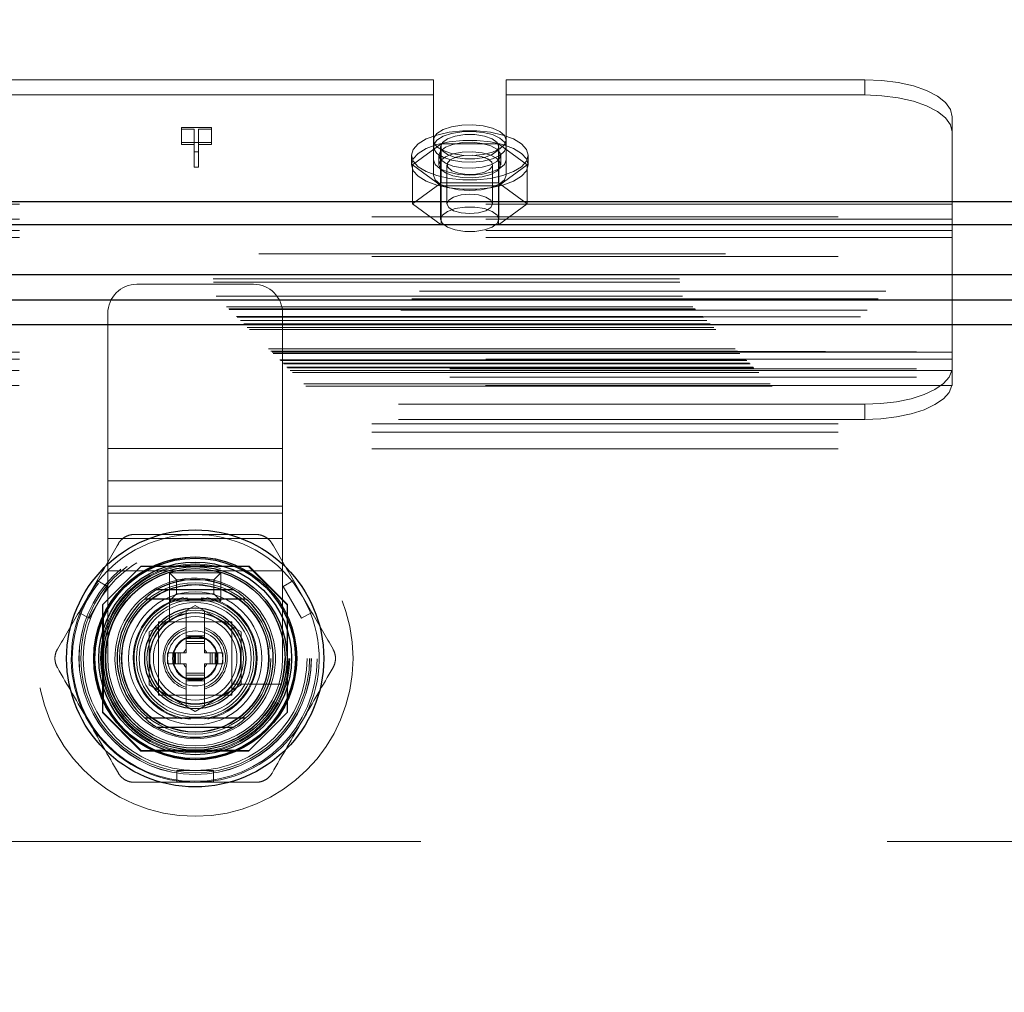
# Model space of a CAD drawing. Header units: inches. Extents: x 0.2 to 10.8, y 0.2 to 8.2.
# Tile 88 of 164: x 2.858 to 3.069, y 4.981 to 5.189. Entities that reach past the tile are written whole.
import ezdxf

# ---------------------------------------------------------------- set-up
doc = ezdxf.new("R2010")
doc.units = ezdxf.units.IN
doc.header["$MEASUREMENT"] = 0
doc.linetypes.add('HIDDEN', pattern=[0.07500000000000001, 0.05, -0.025])
doc.layers.add('DIMENSIONS', color=140, linetype='Continuous')
doc.styles.add('SLDTEXTSTYLE0', font='TXT', dxfattribs={"width": 0.7})
doc.dimstyles.new('SLDDIMSTYLE0', dxfattribs={"dimtxt": 0.0849609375, "dimasz": 0.13, "dimexe": 0, "dimexo": 0.0625, "dimgap": 0.021240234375, "dimtad": 0, "dimtih": 1, "dimtoh": 1, "dimlfac": 20, "dimrnd": 1e-09, "dimzin": 12, "dimdsep": 46, "dimtxsty": 'SLDTEXTSTYLE0', "dimsah": 1, "dimcen": 0.09, "dimadec": 0, "dimazin": 3, "dimtfac": 1, "dimtofl": 0, "dimtmove": 0, "dimatfit": 3, "dimfxl": 0, "dimfrac": 2, "dimtolj": 1, "dimtzin": 12, "dimarcsym": 0})

# ---------------------------------------------------------------- blocks, each defined once
blk = doc.blocks.new('_D_1')
at = {"layer": 'DIMENSIONS'}
for p, q in [((2.817332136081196, 5.030766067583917), (2.817332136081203, 5.774331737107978)), ((4.326048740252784, 5.03076606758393), (4.32604874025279, 5.774331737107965)), ((2.817332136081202, 5.649331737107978), (3.28198418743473, 5.649331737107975)), ((3.397110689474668, 5.64933172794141), (3.368580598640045, 5.64933172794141)), ((3.368580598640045, 5.64933172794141), (3.368580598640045, 5.514300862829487)), ((3.720258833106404, 5.64933172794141), (3.748788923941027, 5.64933172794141)), ((3.748788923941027, 5.64933172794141), (3.748788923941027, 5.514300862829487)), ((4.326048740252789, 5.649331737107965), (3.8353853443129, 5.649331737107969)), ((3.368580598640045, 5.514300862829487), (3.397110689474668, 5.514300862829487)), ((3.748788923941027, 5.514300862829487), (3.720258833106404, 5.514300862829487))]:
    blk.add_line(p, q, dxfattribs=at)
for points in [[(2.817332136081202, 5.649331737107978), (2.947332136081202, 5.629331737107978), (2.947332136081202, 5.669331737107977)], [(4.326048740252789, 5.649331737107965), (4.196048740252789, 5.669331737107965), (4.196048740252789, 5.629331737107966)]]:
    blk.add_solid(points, dxfattribs=at)
at = {"layer": 'DIMENSIONS', "char_height": 0.08333333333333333, "attachment_point": 1, "style": 'SLDTEXTSTYLE0'}
for s, insert in [('30.17', (3.397110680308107, 5.775774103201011)), ('766.4', (3.397110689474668, 5.621723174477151))]:
    blk.add_mtext(s, dxfattribs=dict(at, insert=insert))

msp = doc.modelspace()

# ---------------------------------------------------------------- linework, layer by layer
at = {"color": 7, "linetype": 'HIDDEN', "lineweight": 18}
for p, q in [((2.946990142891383, 5.1765017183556), (2.844515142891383, 5.1765017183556)), ((2.946990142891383, 5.159332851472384), (2.946990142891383, 5.1765017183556)), ((2.962615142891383, 5.159332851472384), (2.962615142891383, 5.1765017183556)), ((3.039502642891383, 5.1765017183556), (2.962615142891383, 5.1765017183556)), ((3.039502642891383, 5.1765017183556), (3.039502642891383, 5.173239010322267)), ((2.946990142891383, 5.173239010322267), (2.844515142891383, 5.173239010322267)), ((3.039502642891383, 5.173239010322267), (2.962615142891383, 5.173239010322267)), ((3.058252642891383, 5.149834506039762), (3.058252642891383, 5.168577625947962)), ((2.892967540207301, 5.166295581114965), (2.899396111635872, 5.166295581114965)), ((2.892967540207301, 5.165912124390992), (2.892967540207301, 5.166295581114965)), ((2.899396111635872, 5.166295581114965), (2.899396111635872, 5.165912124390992)), ((2.895708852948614, 5.165912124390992), (2.892967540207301, 5.165912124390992)), ((2.892967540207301, 5.165912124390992), (2.892967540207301, 5.16264941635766)), ((2.895708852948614, 5.161012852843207), (2.895708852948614, 5.165912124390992)), ((2.896596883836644, 5.165912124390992), (2.896596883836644, 5.161012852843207)), ((2.899396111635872, 5.165912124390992), (2.896596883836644, 5.165912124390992)), ((2.899396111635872, 5.165912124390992), (2.899396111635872, 5.16264941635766)), ((2.899396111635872, 5.163032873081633), (2.892967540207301, 5.163032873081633)), ((2.892967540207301, 5.16264941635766), (2.895708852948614, 5.16264941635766)), ((2.896596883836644, 5.16264941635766), (2.899396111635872, 5.16264941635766)), ((2.948653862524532, 5.162761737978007), (2.942505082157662, 5.158260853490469)), ((2.948552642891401, 5.16214664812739), (2.948552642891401, 5.146569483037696)), ((2.960951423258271, 5.162761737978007), (2.948653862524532, 5.162761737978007)), ((2.948653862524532, 5.162761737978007), (2.948653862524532, 5.154378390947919)), ((2.96710020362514, 5.158260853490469), (2.960951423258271, 5.162761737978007)), ((2.960951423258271, 5.162761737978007), (2.960951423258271, 5.154378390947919)), ((2.961052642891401, 5.146569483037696), (2.961052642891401, 5.16214664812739)), ((2.896596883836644, 5.161012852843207), (2.895708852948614, 5.161012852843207)), ((2.895708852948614, 5.161012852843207), (2.895708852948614, 5.157750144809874)), ((2.896596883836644, 5.161012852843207), (2.896596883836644, 5.157750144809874)), ((2.942302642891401, 5.160300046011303), (2.942302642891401, 5.158260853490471)), ((2.948177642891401, 5.160300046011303), (2.948177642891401, 5.158260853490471)), ((2.961427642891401, 5.158260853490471), (2.961427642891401, 5.160300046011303)), ((2.967302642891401, 5.158260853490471), (2.967302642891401, 5.160300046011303)), ((2.895708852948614, 5.157750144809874), (2.896596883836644, 5.157750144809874)), ((2.942505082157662, 5.158260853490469), (2.948653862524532, 5.153759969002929)), ((2.942505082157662, 5.158260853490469), (2.942505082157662, 5.14987750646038)), ((2.946990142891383, 5.159332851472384), (2.946990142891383, 5.156070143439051)), ((2.949905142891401, 5.158260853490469), (2.949905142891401, 5.14987750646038)), ((2.959700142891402, 5.14987750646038), (2.959700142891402, 5.158260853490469)), ((2.960951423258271, 5.153759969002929), (2.96710020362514, 5.158260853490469)), ((2.962615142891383, 5.159332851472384), (2.962615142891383, 5.156070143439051)), ((2.96710020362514, 5.158260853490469), (2.96710020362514, 5.14987750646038)), ((2.948653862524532, 5.154378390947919), (2.942505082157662, 5.14987750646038)), ((2.960951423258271, 5.154378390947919), (2.948653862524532, 5.154378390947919)), ((2.948653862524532, 5.153759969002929), (2.960951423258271, 5.153759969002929)), ((2.948653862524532, 5.153759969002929), (2.948653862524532, 5.145376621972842)), ((2.96710020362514, 5.14987750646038), (2.960951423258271, 5.154378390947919)), ((2.960951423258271, 5.153759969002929), (2.960951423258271, 5.145376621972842)), ((3.058252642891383, 5.149834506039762), (2.733252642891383, 5.149834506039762)), ((2.942505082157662, 5.14987750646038), (2.948653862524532, 5.145376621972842)), ((2.960951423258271, 5.145376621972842), (2.96710020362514, 5.14987750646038)), ((3.058252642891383, 5.142658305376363), (3.058252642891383, 5.149834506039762)), ((3.058252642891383, 5.14657179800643), (2.733252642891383, 5.14657179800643)), ((2.733802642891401, 5.147101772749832), (4.409602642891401, 5.147101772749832)), ((2.733802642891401, 5.145470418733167), (4.409602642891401, 5.145470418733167)), ((2.948653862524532, 5.145376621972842), (2.960951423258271, 5.145376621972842)), ((3.058252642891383, 5.144179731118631), (2.733252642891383, 5.144179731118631)), ((3.058252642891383, 5.142658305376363), (2.733802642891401, 5.142658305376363)), ((3.058252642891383, 5.116556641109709), (3.058252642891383, 5.142658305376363)), ((4.409602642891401, 5.139165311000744), (2.733802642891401, 5.139165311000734)), ((2.733802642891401, 5.138605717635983), (4.409602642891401, 5.138605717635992)), ((2.699799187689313, 5.1338038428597), (4.44358168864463, 5.13380384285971)), ((2.699863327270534, 5.13312392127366), (4.44351754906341, 5.13312392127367)), ((2.908421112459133, 5.132638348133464), (2.883421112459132, 5.132638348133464)), ((4.443997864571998, 5.131129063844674), (2.69938301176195, 5.131129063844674)), ((2.70039877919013, 5.130082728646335), (4.442982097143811, 5.130082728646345)), ((4.442391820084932, 5.129489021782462), (2.700980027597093, 5.129489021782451)), ((2.702648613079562, 5.127832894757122), (4.440732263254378, 5.127832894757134)), ((2.703136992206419, 5.127344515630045), (4.440243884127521, 5.127344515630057)), ((2.703226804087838, 5.127254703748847), (4.440154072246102, 5.127254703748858)), ((4.440015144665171, 5.127118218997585), (2.703373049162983, 5.127118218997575)), ((2.877171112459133, 5.097430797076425), (2.877171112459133, 5.126388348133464)), ((2.914671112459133, 5.097430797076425), (2.914671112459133, 5.126388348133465)), ((2.704787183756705, 5.125692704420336), (4.438596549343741, 5.125692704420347)), ((4.438547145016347, 5.125678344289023), (2.704833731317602, 5.125678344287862)), ((2.704927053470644, 5.125554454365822), (4.438453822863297, 5.125554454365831)), ((2.705638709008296, 5.12485333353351), (4.437741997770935, 5.12485333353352)), ((2.706318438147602, 5.124163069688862), (4.437062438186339, 5.124163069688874)), ((4.436780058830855, 5.123905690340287), (2.706600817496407, 5.1239056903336)), ((2.707099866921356, 5.123381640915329), (4.436281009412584, 5.12338164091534)), ((2.707538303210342, 5.122943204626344), (4.435842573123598, 5.122943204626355)), ((2.711668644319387, 5.118812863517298), (4.431712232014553, 5.118812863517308)), ((2.712168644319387, 5.118312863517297), (4.431212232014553, 5.118312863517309)), ((4.431097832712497, 5.118217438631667), (2.71226897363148, 5.118217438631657)), ((2.712418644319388, 5.118062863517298), (4.430962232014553, 5.118062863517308)), ((2.712418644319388, 5.118062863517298), (4.430962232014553, 5.118062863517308)), ((2.712668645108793, 5.117812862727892), (4.430712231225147, 5.117812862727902)), ((2.712669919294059, 5.117805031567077), (4.430724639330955, 5.117805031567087)), ((3.058252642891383, 5.118078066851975), (2.733252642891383, 5.118078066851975)), ((2.750548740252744, 5.11812437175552), (4.392798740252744, 5.118124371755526)), ((2.714043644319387, 5.116437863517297), (4.429337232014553, 5.116437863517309)), ((2.714043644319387, 5.116437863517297), (4.429337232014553, 5.116437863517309)), ((2.714188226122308, 5.116293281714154), (4.42919265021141, 5.116293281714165)), ((2.714745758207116, 5.115735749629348), (4.428635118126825, 5.115735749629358)), ((2.714918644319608, 5.115562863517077), (4.428462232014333, 5.115562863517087)), ((3.058252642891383, 5.116556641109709), (2.733252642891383, 5.116556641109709)), ((3.058252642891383, 5.115621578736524), (3.058252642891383, 5.116556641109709)), ((3.058252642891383, 5.115621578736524), (3.058252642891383, 5.111762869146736)), ((2.715728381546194, 5.114740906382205), (4.427664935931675, 5.114740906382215)), ((2.716316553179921, 5.114164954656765), (4.42706432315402, 5.114164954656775)), ((2.716780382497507, 5.113701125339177), (4.426600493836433, 5.113701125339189)), ((3.058188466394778, 5.114164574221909), (2.733316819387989, 5.114164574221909)), ((2.750548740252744, 5.114524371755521), (4.392798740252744, 5.114524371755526)), ((2.719234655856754, 5.111246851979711), (4.424146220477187, 5.111246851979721)), ((2.750548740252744, 5.112724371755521), (4.392798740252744, 5.112724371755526)), ((2.750548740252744, 5.112724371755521), (4.392798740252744, 5.112724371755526)), ((2.719655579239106, 5.110806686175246), (4.423714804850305, 5.110806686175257)), ((3.058188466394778, 5.110901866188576), (2.733316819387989, 5.110901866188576)), ((3.039502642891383, 5.106895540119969), (2.752002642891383, 5.106895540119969)), ((3.039502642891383, 5.103632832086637), (3.039502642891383, 5.106895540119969)), ((3.039502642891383, 5.103632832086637), (2.752002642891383, 5.103632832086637)), ((2.733802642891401, 5.10271714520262), (4.409602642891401, 5.10271714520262)), ((2.733802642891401, 5.10271714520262), (4.409602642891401, 5.10271714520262)), ((2.733802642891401, 5.10091714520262), (4.409602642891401, 5.10091714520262)), ((2.733802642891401, 5.09731714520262), (4.409602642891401, 5.09731714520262)), ((2.914671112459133, 5.097430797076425), (2.877171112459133, 5.097430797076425)), ((2.877171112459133, 5.090477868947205), (2.877171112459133, 5.097430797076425)), ((2.914671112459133, 5.097430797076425), (2.877171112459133, 5.097430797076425)), ((2.914671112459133, 5.090477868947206), (2.914671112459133, 5.097430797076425)), ((2.914671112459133, 5.090477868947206), (2.877171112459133, 5.090477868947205)), ((2.877171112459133, 5.085044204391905), (2.877171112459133, 5.090477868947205)), ((2.914671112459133, 5.085044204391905), (2.914671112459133, 5.090477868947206)), ((2.914671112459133, 5.085044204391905), (2.877171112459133, 5.085044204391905)), ((2.877171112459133, 5.071138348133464), (2.877171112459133, 5.085044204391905)), ((2.914671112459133, 5.071138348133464), (2.914671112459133, 5.085044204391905)), ((2.914671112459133, 5.083524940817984), (2.877171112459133, 5.083524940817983)), ((2.914671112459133, 5.078091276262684), (2.877171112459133, 5.078091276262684)), ((2.884282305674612, 5.072074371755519), (2.876057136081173, 5.063849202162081)), ((2.877171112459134, 5.052388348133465), (2.877171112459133, 5.071138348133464)), ((2.914671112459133, 5.071138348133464), (2.877171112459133, 5.071138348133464)), ((2.914671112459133, 5.071138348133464), (2.877171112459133, 5.071138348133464)), ((2.884372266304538, 5.072164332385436), (2.884282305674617, 5.072074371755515)), ((2.90738196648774, 5.072074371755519), (2.884282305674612, 5.072074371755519)), ((2.907471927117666, 5.072164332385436), (2.884372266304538, 5.072164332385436)), ((2.904942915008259, 5.072074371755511), (2.886901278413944, 5.072074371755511)), ((2.915607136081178, 5.063849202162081), (2.90738196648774, 5.072074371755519)), ((2.915697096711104, 5.063939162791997), (2.907471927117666, 5.072164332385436)), ((2.914671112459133, 5.052388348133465), (2.914671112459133, 5.071138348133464)), ((2.87487614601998, 5.069086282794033), (2.870939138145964, 5.062267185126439)), ((2.877091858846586, 5.067807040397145), (2.87487614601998, 5.069086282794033)), ((2.890421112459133, 5.064763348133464), (2.890421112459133, 5.070763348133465)), ((2.891921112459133, 5.069263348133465), (2.890421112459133, 5.070763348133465)), ((2.890421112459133, 5.070763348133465), (2.901421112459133, 5.070763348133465)), ((2.891921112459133, 5.066263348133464), (2.891921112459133, 5.069263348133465)), ((2.891921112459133, 5.069263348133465), (2.899921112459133, 5.069263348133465)), ((2.899921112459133, 5.069263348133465), (2.901421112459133, 5.070763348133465)), ((2.899921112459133, 5.069263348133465), (2.899921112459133, 5.066263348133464)), ((2.901421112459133, 5.070763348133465), (2.901421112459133, 5.064763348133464)), ((2.916968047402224, 5.069086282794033), (2.914752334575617, 5.067807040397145)), ((2.916968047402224, 5.069086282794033), (2.920905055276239, 5.062267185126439)), ((2.87315485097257, 5.06098794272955), (2.877091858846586, 5.067807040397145)), ((2.89041028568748, 5.068708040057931), (2.89041028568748, 5.060543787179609)), ((2.914752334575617, 5.067807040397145), (2.918689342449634, 5.060987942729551)), ((2.891921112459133, 5.066263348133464), (2.890421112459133, 5.064763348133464)), ((2.899921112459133, 5.066263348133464), (2.891921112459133, 5.066263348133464)), ((2.899921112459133, 5.066263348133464), (2.901421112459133, 5.064763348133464)), ((2.876057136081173, 5.063849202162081), (2.876057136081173, 5.040749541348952)), ((2.8761470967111, 5.063939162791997), (2.8761470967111, 5.040839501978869)), ((2.886079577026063, 5.058071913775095), (2.895922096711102, 5.063754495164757)), ((2.901421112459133, 5.064763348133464), (2.890421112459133, 5.064763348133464)), ((2.895922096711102, 5.063754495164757), (2.905764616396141, 5.058071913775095)), ((2.915607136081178, 5.040749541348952), (2.915607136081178, 5.063849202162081)), ((2.915697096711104, 5.040839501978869), (2.915697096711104, 5.063939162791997)), ((2.87315485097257, 5.06098794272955), (2.870939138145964, 5.062267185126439)), ((2.876237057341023, 5.061410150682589), (2.876237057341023, 5.043368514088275)), ((2.893953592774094, 5.062617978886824), (2.893860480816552, 5.062564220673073)), ((2.893953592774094, 5.062617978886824), (2.893953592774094, 5.057212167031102)), ((2.89789060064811, 5.062617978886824), (2.89789060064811, 5.057212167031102)), ((2.897983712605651, 5.062564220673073), (2.89789060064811, 5.062617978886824)), ((2.915607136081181, 5.043368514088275), (2.915607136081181, 5.061410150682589)), ((2.920905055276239, 5.062267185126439), (2.918689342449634, 5.060987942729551)), ((2.903796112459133, 5.060263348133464), (2.888046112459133, 5.060263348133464)), ((2.888046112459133, 5.060263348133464), (2.888046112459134, 5.044513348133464)), ((2.901662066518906, 5.060263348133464), (2.890182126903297, 5.060263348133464)), ((2.903796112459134, 5.044513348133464), (2.903796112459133, 5.060263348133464)), ((2.886079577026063, 5.046706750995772), (2.886079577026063, 5.058071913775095)), ((2.88804808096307, 5.058129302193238), (2.888048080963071, 5.046649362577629)), ((2.893953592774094, 5.057212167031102), (2.89789060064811, 5.057212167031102)), ((2.893953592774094, 5.057212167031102), (2.893953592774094, 5.056818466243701)), ((2.893953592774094, 5.056818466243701), (2.89789060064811, 5.056818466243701)), ((2.893953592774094, 5.056818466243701), (2.893953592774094, 5.056645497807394)), ((2.893953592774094, 5.056645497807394), (2.893953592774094, 5.056007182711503)), ((2.893953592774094, 5.056645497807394), (2.89789060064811, 5.056645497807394)), ((2.89789060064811, 5.057212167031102), (2.89789060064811, 5.056818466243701)), ((2.89789060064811, 5.056818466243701), (2.89789060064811, 5.056645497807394)), ((2.89789060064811, 5.056645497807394), (2.89789060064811, 5.056007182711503)), ((2.903796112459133, 5.046649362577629), (2.903796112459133, 5.058129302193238)), ((2.905764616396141, 5.058071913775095), (2.905764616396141, 5.046706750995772)), ((2.893953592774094, 5.056007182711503), (2.893953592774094, 5.055589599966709)), ((2.893953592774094, 5.056007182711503), (2.89789060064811, 5.056007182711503)), ((2.893953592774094, 5.055589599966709), (2.893953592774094, 5.053570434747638)), ((2.893953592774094, 5.055589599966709), (2.89789060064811, 5.055589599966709)), ((2.89789060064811, 5.056007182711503), (2.89789060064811, 5.055589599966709)), ((2.89789060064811, 5.055589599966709), (2.89789060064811, 5.053570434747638)), ((2.890016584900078, 5.051208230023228), (2.890016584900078, 5.053570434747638)), ((2.890016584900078, 5.053570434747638), (2.891099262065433, 5.053570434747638)), ((2.891099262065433, 5.051208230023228), (2.891099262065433, 5.053570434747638)), ((2.891099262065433, 5.053570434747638), (2.891492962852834, 5.053570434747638)), ((2.891492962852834, 5.051208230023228), (2.891492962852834, 5.053570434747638)), ((2.891492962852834, 5.053570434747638), (2.891665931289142, 5.053570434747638)), ((2.891665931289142, 5.053570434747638), (2.892304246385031, 5.053570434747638)), ((2.891665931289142, 5.051208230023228), (2.891665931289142, 5.053570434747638)), ((2.892304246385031, 5.053570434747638), (2.892721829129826, 5.053570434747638)), ((2.892304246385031, 5.051208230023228), (2.892304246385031, 5.053570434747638)), ((2.892721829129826, 5.051208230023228), (2.892721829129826, 5.053570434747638)), ((2.892721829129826, 5.053570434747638), (2.893953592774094, 5.053570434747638)), ((2.89789060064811, 5.053570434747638), (2.899122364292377, 5.053570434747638)), ((2.899122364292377, 5.051208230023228), (2.899122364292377, 5.053570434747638)), ((2.899122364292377, 5.053570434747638), (2.899539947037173, 5.053570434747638)), ((2.899539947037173, 5.051208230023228), (2.899539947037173, 5.053570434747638)), ((2.899539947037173, 5.053570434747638), (2.900178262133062, 5.053570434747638)), ((2.900178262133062, 5.051208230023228), (2.900178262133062, 5.053570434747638)), ((2.900178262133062, 5.053570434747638), (2.90035123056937, 5.053570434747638)), ((2.90035123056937, 5.051208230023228), (2.90035123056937, 5.053570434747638)), ((2.90035123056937, 5.053570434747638), (2.900744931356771, 5.053570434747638)), ((2.900744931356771, 5.051208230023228), (2.900744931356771, 5.053570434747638)), ((2.900744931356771, 5.053570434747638), (2.901827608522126, 5.053570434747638)), ((2.901827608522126, 5.051208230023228), (2.901827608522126, 5.053570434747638)), ((2.890016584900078, 5.051208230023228), (2.891099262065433, 5.051208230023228)), ((2.891099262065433, 5.051208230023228), (2.891492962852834, 5.051208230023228)), ((2.891492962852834, 5.051208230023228), (2.891665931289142, 5.051208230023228)), ((2.891665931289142, 5.051208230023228), (2.892304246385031, 5.051208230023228)), ((2.892304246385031, 5.051208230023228), (2.892721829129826, 5.051208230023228)), ((2.892721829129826, 5.051208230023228), (2.893953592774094, 5.051208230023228)), ((2.893953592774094, 5.051208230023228), (2.893953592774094, 5.049189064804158)), ((2.89789060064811, 5.051208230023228), (2.89789060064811, 5.049189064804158)), ((2.89789060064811, 5.051208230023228), (2.899122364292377, 5.051208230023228)), ((2.899122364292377, 5.051208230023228), (2.899539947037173, 5.051208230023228)), ((2.899539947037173, 5.051208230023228), (2.900178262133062, 5.051208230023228)), ((2.900178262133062, 5.051208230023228), (2.90035123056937, 5.051208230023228)), ((2.90035123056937, 5.051208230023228), (2.900744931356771, 5.051208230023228)), ((2.900744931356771, 5.051208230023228), (2.901827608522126, 5.051208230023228)), ((2.893953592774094, 5.049189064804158), (2.89789060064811, 5.049189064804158)), ((2.893953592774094, 5.049189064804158), (2.893953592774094, 5.048771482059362)), ((2.893953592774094, 5.048771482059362), (2.893953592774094, 5.048133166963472)), ((2.893953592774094, 5.048771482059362), (2.89789060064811, 5.048771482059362)), ((2.893953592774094, 5.048133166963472), (2.89789060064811, 5.048133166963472)), ((2.893953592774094, 5.048133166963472), (2.893953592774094, 5.047960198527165)), ((2.893953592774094, 5.047960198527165), (2.89789060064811, 5.047960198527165)), ((2.893953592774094, 5.047960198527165), (2.893953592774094, 5.047566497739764)), ((2.89789060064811, 5.049189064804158), (2.89789060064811, 5.048771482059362)), ((2.89789060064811, 5.048771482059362), (2.89789060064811, 5.048133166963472)), ((2.89789060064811, 5.048133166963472), (2.89789060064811, 5.047960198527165)), ((2.89789060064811, 5.047960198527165), (2.89789060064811, 5.047566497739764)), ((2.895922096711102, 5.04102416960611), (2.886079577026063, 5.046706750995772)), ((2.893953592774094, 5.047566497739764), (2.89789060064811, 5.047566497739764)), ((2.893953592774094, 5.047566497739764), (2.893953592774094, 5.042160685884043)), ((2.905764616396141, 5.046706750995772), (2.895922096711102, 5.04102416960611)), ((2.89789060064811, 5.047566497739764), (2.89789060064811, 5.042160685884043)), ((2.904076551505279, 5.046877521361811), (2.9122408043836, 5.046877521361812)), ((2.888046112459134, 5.044513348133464), (2.903796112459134, 5.044513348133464)), ((2.890182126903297, 5.044515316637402), (2.901662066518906, 5.044515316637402)), ((2.89789060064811, 5.042160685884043), (2.897983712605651, 5.042214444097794)), ((2.876057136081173, 5.040749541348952), (2.884282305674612, 5.032524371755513)), ((2.8761470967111, 5.040839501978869), (2.884372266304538, 5.032614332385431)), ((2.90738196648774, 5.032524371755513), (2.915607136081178, 5.040749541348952)), ((2.915607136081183, 5.040749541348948), (2.915697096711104, 5.040839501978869)), ((2.884282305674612, 5.032524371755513), (2.90738196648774, 5.032524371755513)), ((2.884372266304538, 5.032614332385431), (2.907471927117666, 5.032614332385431)), ((2.886901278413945, 5.032704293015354), (2.904942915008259, 5.032704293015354)), ((2.891985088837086, 5.025814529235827), (2.891985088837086, 5.028373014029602)), ((2.899859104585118, 5.028373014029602), (2.891985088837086, 5.028373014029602)), ((2.899859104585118, 5.025814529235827), (2.899859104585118, 5.028373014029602)), ((2.899859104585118, 5.025814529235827), (2.891985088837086, 5.025814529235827)), ((2.844298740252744, 5.013124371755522), (4.299048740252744, 5.013124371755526))]:
    msp.add_line(p, q, dxfattribs=at)
at = {"color": 7, "linetype": 'Continuous', "lineweight": 25}
for p, q in [((2.733802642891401, 5.150364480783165), (4.409602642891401, 5.150364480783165)), ((2.733802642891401, 5.145470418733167), (4.409602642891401, 5.145470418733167)), ((4.443997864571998, 5.134674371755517), (2.69938301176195, 5.134674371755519)), ((4.438547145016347, 5.129223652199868), (2.704833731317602, 5.129223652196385)), ((4.436780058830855, 5.12390569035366), (2.706600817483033, 5.1239056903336)), ((2.887709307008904, 5.067153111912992), (2.9041348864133, 5.067153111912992)), ((2.887709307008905, 5.037625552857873), (2.904134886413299, 5.037625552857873))]:
    msp.add_line(p, q, dxfattribs=at)
at = {"color": 7, "linetype": 'HIDDEN', "lineweight": 18, "flags": 128}
for points in [[(3.058252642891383, 5.168577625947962), (3.057892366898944, 5.170123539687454), (3.05682538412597, 5.171610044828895), (3.055092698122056, 5.172980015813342), (3.052760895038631, 5.174180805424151), (3.049919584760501, 5.17516626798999), (3.046677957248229, 5.175898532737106), (3.043160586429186, 5.176349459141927), (3.039502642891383, 5.1765017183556)], [(3.039502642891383, 5.173239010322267), (3.043160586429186, 5.173086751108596), (3.046677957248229, 5.172635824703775), (3.049919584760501, 5.171903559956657), (3.052760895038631, 5.170918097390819), (3.055092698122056, 5.169717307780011), (3.05682538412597, 5.168347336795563), (3.057892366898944, 5.166860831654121), (3.058252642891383, 5.16531491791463)], [(2.962615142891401, 5.163562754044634), (2.962268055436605, 5.164535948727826), (2.961257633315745, 5.165422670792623), (2.959673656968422, 5.16614413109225), (2.957656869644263, 5.166636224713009), (2.955386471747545, 5.16685522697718), (2.953064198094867, 5.166781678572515), (2.950896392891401, 5.16642211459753), (2.94907567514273, 5.165808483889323), (2.947763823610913, 5.164995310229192), (2.947077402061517, 5.164054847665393), (2.947077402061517, 5.163070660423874), (2.947763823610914, 5.162130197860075), (2.94907567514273, 5.161317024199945), (2.950896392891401, 5.160703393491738), (2.953064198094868, 5.160343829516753), (2.955386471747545, 5.160270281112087), (2.957656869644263, 5.160489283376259), (2.959673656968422, 5.160981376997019), (2.961257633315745, 5.161702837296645), (2.962268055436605, 5.162589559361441), (2.962615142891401, 5.163562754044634)], [(2.942302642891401, 5.160300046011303), (2.942665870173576, 5.16156428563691), (2.943734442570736, 5.1627550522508), (2.945446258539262, 5.163803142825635), (2.947701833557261, 5.164647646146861), (2.950370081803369, 5.16523948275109), (2.95329593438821, 5.165544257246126), (2.956309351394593, 5.165544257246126), (2.959235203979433, 5.16523948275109), (2.961903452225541, 5.164647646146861), (2.96415902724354, 5.163803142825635), (2.965870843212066, 5.1627550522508), (2.966939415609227, 5.161564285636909), (2.967302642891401, 5.160300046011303), (2.966939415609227, 5.159035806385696), (2.965870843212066, 5.157845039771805), (2.96415902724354, 5.15679694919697), (2.961903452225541, 5.155952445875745), (2.959235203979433, 5.155360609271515), (2.956309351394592, 5.15505583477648), (2.95329593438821, 5.15505583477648), (2.950370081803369, 5.155360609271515), (2.947701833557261, 5.155952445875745), (2.945446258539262, 5.15679694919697), (2.943734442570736, 5.157845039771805), (2.942665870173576, 5.159035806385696), (2.942302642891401, 5.160300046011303)], [(2.962615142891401, 5.16214664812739), (2.962268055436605, 5.16311984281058), (2.961257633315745, 5.164006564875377), (2.959673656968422, 5.164728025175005), (2.957656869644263, 5.165220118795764), (2.955386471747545, 5.165439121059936), (2.953064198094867, 5.16536557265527), (2.950896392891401, 5.165006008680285), (2.94907567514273, 5.164392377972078), (2.947763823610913, 5.163579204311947), (2.947077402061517, 5.162638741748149), (2.947077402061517, 5.161654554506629), (2.947763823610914, 5.160714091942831), (2.94907567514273, 5.1599009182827), (2.950896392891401, 5.159287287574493), (2.953064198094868, 5.158927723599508), (2.955386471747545, 5.158854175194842), (2.957656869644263, 5.159073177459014), (2.959673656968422, 5.159565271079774), (2.961257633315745, 5.160286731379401), (2.962268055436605, 5.161173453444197), (2.962615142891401, 5.16214664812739)], [(2.961052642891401, 5.16214664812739), (2.960675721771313, 5.163050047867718), (2.959590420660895, 5.163844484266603), (2.957927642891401, 5.164434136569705), (2.95588794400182, 5.164747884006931), (2.953717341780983, 5.164747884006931), (2.951677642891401, 5.164434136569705), (2.950014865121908, 5.163844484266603), (2.948929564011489, 5.163050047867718), (2.948552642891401, 5.16214664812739), (2.948929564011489, 5.161243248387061), (2.950014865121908, 5.160448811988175), (2.951677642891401, 5.159859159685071), (2.953717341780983, 5.159545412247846), (2.95588794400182, 5.159545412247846), (2.957927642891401, 5.159859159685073), (2.959590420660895, 5.160448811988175), (2.960675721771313, 5.161243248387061), (2.961052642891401, 5.16214664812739)], [(2.942302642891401, 5.158260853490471), (2.942665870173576, 5.159525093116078), (2.943734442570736, 5.160715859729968), (2.945446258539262, 5.161763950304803), (2.947701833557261, 5.162608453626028), (2.950370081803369, 5.163200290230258), (2.95329593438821, 5.163505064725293), (2.956309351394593, 5.163505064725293), (2.959235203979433, 5.163200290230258), (2.961903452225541, 5.162608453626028), (2.96415902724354, 5.161763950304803), (2.965870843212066, 5.160715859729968), (2.966939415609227, 5.159525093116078), (2.967302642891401, 5.158260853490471), (2.966939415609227, 5.156996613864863), (2.965870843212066, 5.155805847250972), (2.96415902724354, 5.154757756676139), (2.961903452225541, 5.153913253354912), (2.959235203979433, 5.153321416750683), (2.956309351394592, 5.153016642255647), (2.95329593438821, 5.153016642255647), (2.950370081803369, 5.153321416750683), (2.947701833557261, 5.153913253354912), (2.945446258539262, 5.154757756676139), (2.943734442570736, 5.155805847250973), (2.942665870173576, 5.156996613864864), (2.942302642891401, 5.158260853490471)], [(2.948177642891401, 5.160300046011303), (2.948536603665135, 5.161209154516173), (2.94957458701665, 5.162019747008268), (2.95117911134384, 5.162643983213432), (2.953176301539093, 5.163014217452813), (2.955349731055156, 5.163090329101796), (2.957463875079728, 5.162864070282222), (2.959289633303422, 5.162359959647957), (2.960629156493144, 5.161632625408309), (2.961337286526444, 5.160760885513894), (2.961337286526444, 5.159839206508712), (2.960629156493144, 5.158967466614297), (2.959289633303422, 5.158240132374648), (2.957463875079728, 5.157736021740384), (2.955349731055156, 5.157509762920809), (2.953176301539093, 5.157585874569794), (2.95117911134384, 5.157956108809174), (2.94957458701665, 5.158580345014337), (2.948536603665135, 5.159390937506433), (2.948177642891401, 5.160300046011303)], [(2.948177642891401, 5.158260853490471), (2.948536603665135, 5.159169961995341), (2.94957458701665, 5.159980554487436), (2.95117911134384, 5.1606047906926), (2.953176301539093, 5.160975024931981), (2.955349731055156, 5.161051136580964), (2.957463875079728, 5.16082487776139), (2.959289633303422, 5.160320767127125), (2.960629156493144, 5.159593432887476), (2.961337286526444, 5.158721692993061), (2.961337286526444, 5.157800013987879), (2.960629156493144, 5.156928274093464), (2.959289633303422, 5.156200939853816), (2.957463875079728, 5.155696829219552), (2.955349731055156, 5.155470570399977), (2.953176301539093, 5.155546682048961), (2.95117911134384, 5.155916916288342), (2.94957458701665, 5.156541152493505), (2.948536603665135, 5.157351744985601), (2.948177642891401, 5.158260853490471)], [(2.957251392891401, 5.160053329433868), (2.955441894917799, 5.160312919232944), (2.953535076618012, 5.16026010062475), (2.951821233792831, 5.159902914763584), (2.950561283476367, 5.159295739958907), (2.949947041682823, 5.158531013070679), (2.95007202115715, 5.157725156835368), (2.950917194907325, 5.157000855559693), (2.952353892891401, 5.15646837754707), (2.954163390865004, 5.156208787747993), (2.956070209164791, 5.156261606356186), (2.957784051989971, 5.156618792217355), (2.959044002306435, 5.157225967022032), (2.959658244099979, 5.157990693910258), (2.959533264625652, 5.15879655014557), (2.958688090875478, 5.159520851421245), (2.957251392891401, 5.160053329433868)], [(2.962615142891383, 5.159332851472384), (2.962232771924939, 5.158312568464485), (2.961123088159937, 5.157392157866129), (2.959394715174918, 5.15666171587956), (2.957216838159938, 5.156192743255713), (2.954802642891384, 5.156031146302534), (2.952388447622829, 5.156192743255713), (2.950210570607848, 5.15666171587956), (2.948482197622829, 5.157392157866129), (2.947372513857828, 5.158312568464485), (2.946990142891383, 5.159332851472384)], [(2.946990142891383, 5.156070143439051), (2.947372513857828, 5.155049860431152), (2.948482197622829, 5.154129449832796), (2.950210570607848, 5.153399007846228), (2.952388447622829, 5.152930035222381), (2.954802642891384, 5.152768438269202), (2.957216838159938, 5.152930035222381), (2.959394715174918, 5.153399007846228), (2.961123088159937, 5.154129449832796), (2.962232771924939, 5.155049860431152), (2.962615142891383, 5.156070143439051)], [(2.959700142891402, 5.14987750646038), (2.959327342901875, 5.150669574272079), (2.958265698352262, 5.15134105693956), (2.956676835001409, 5.151789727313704), (2.954802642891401, 5.151947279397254), (2.952928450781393, 5.151789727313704), (2.95133958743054, 5.15134105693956), (2.950277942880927, 5.150669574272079), (2.949905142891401, 5.14987750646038), (2.950277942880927, 5.14908543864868), (2.95133958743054, 5.148413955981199), (2.952928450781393, 5.147965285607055), (2.954802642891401, 5.147807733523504), (2.956676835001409, 5.147965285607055), (2.958265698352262, 5.148413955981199), (2.959327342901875, 5.14908543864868), (2.959700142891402, 5.14987750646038)], [(2.961052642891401, 5.146569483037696), (2.960675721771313, 5.147472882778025), (2.959590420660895, 5.14826731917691), (2.957927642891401, 5.148856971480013), (2.95588794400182, 5.149170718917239), (2.953717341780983, 5.149170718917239), (2.951677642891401, 5.148856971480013), (2.950014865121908, 5.14826731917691), (2.948929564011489, 5.147472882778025), (2.948552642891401, 5.146569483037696), (2.948929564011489, 5.145666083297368), (2.950014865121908, 5.144871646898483), (2.951677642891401, 5.14428199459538), (2.953717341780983, 5.143968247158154), (2.95588794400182, 5.143968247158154), (2.957927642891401, 5.14428199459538), (2.959590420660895, 5.144871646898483), (2.960675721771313, 5.145666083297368), (2.961052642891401, 5.146569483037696)], [(3.039502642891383, 5.106895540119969), (3.042970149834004, 5.107032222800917), (3.046318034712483, 5.107437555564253), (3.049430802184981, 5.108097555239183), (3.052201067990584, 5.108989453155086), (3.054533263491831, 5.110082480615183), (3.056346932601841, 5.111338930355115), (3.057579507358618, 5.112715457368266), (3.058188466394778, 5.114164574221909)], [(3.058188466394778, 5.110901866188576), (3.057579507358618, 5.109452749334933), (3.056346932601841, 5.108076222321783), (3.054533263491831, 5.106819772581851), (3.052201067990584, 5.105726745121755), (3.049430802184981, 5.104834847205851), (3.046318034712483, 5.104174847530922), (3.042970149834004, 5.103769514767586), (3.039502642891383, 5.103632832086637)], [(2.875130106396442, 5.068939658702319), (2.874838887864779, 5.068567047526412), (2.872907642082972, 5.065676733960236)], [(2.918936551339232, 5.065676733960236), (2.917005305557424, 5.068567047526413), (2.916714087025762, 5.06893965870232)], [(2.872907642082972, 5.065676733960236), (2.871370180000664, 5.062559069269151), (2.871193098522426, 5.062120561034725)], [(2.920651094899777, 5.062120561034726), (2.920474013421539, 5.062559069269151), (2.918936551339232, 5.065676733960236)], [(2.891985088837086, 5.026107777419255), (2.892453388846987, 5.026041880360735), (2.895922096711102, 5.025814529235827)], [(2.895922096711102, 5.025814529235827), (2.899390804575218, 5.026041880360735), (2.899859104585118, 5.026107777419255)]]:
    msp.add_lwpolyline(points, dxfattribs=at)
at = {"color": 7, "linetype": 'HIDDEN', "lineweight": 18}
for centre, radius in [((2.895922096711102, 5.052389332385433), 0.03385000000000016), ((2.895798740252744, 5.052274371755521), 0.02625000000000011), ((2.895922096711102, 5.052389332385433), 0.02491971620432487), ((2.895922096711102, 5.052389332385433), 0.02490157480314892), ((2.895922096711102, 5.052389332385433), 0.02453610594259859), ((2.895922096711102, 5.052389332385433), 0.0240157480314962), ((2.895922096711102, 5.052389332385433), 0.02175196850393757), ((2.895922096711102, 5.052389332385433), 0.02165354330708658), ((2.895922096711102, 5.052389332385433), 0.02027559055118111), ((2.895922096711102, 5.052389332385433), 0.02005511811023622), ((2.895922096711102, 5.052389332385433), 0.01919291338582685), ((2.895922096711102, 5.052389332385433), 0.01624015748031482), ((2.895922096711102, 5.052389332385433), 0.01584645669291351), ((2.895922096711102, 5.052389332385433), 0.01584645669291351), ((2.895922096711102, 5.052389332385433), 0.01574803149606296), ((2.895922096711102, 5.052389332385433), 0.01427165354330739), ((2.895922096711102, 5.052389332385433), 0.01259842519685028), ((2.895922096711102, 5.052389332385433), 0.01200787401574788), ((2.895922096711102, 5.052389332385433), 0.01033464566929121), ((2.895922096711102, 5.052389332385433), 0.009842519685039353), ((2.895922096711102, 5.052389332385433), 0.009744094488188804), ((2.895922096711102, 5.052389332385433), 0.008956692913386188), ((2.895922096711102, 5.052389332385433), 0.005905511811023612), ((2.895922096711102, 5.052389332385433), 0.004839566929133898), ((2.895922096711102, 5.052389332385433), 0.004697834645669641)]:
    msp.add_circle(centre, radius, dxfattribs=at)
at = {"color": 7, "linetype": 'Continuous', "lineweight": 25}
for radius in [0.02755905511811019, 0.02176885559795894, 0.02149046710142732, 0.02066929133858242, 0.01968503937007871, 0.01926321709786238, 0.01082677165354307]:
    msp.add_circle((2.895922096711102, 5.052389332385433), radius, dxfattribs=at)
at = {"color": 7, "linetype": 'HIDDEN', "lineweight": 18}
for centre, radius, start, end in [((2.883421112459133, 5.126388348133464), 0.006250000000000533, 90.00000000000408, 180), ((2.908421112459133, 5.126388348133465), 0.006250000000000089, 0, 90), ((2.895922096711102, 5.052389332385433), 0.02657480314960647, 90.00000000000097, 141.4803757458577), ((2.895922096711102, 5.052389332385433), 0.0265748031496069, 38.51962425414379, 90.00000000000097), ((2.895922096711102, 5.052389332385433), 0.01722440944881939, 341.3370751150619, 108.6629248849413), ((2.895922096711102, 5.052389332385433), 0.01722440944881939, 108.6629248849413, 341.3370751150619), ((2.895922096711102, 5.052389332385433), 0.01328740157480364, 100.9822499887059, 257.5591527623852), ((2.895922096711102, 5.052389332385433), 0.01309055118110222, 97.35284666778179, 265.5522990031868), ((2.895922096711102, 5.052389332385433), 0.01309055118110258, 0, 84.24124753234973), ((2.895922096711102, 5.052389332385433), 0.01328740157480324, 0, 79.25931237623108), ((2.895922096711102, 5.052389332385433), 0.0265748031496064, 158.519624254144, 210.0000000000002), ((2.895922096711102, 5.052389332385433), 0.01038164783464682, 100.9302482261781, 101.4540927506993), ((2.895922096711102, 5.052389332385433), 0.01038164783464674, 78.5459072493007, 79.0697517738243), ((2.895922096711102, 5.052389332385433), 0.02657480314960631, 330.0000000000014, 21.48037574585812), ((2.895922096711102, 5.052389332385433), 0.01038164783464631, 138.5459072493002, 161.4540927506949), ((2.895922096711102, 5.052389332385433), 0.006889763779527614, 106.6015495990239, 253.398450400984), ((2.895922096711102, 5.052389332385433), 0.006496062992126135, 107.6397013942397, 252.3602986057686), ((2.895922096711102, 5.052389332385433), 0.006889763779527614, 286.6015495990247, 73.39845040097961), ((2.895922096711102, 5.052389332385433), 0.006496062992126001, 287.6397013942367, 72.36029860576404), ((2.895922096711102, 5.052389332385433), 0.01038164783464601, 18.54590724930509, 41.45409275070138), ((2.895922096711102, 5.052389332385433), 0.002748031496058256, 135.7524990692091, 154.5451680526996), ((2.895922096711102, 5.052389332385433), 0.002748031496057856, 25.45483194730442, 44.24750093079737), ((2.895921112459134, 5.052388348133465), 0.01874999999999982, 180, 0), ((2.895922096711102, 5.052389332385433), 0.01309055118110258, 279.0369276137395, 0), ((2.895922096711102, 5.052389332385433), 0.01328740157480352, 281.9005369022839, 0), ((2.895922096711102, 5.052389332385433), 0.00274803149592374, 205.4548319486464, 224.2475009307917), ((2.895922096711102, 5.052389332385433), 0.002748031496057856, 315.7524990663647, 334.5451680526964), ((2.895922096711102, 5.052389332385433), 0.01038164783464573, 198.5459072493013, 221.4540927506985), ((2.895922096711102, 5.052389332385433), 0.01038164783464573, 318.5459072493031, 341.4540927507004), ((2.895922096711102, 5.052389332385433), 0.01038164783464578, 258.5459072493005, 259.0697517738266), ((2.895922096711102, 5.052389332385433), 0.01038164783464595, 280.9302482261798, 281.4540927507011), ((2.895922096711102, 5.052389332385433), 0.02657480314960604, 210.0000000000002, 261.4803757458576), ((2.895922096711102, 5.052389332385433), 0.02657480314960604, 278.519624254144, 330.0000000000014)]:
    msp.add_arc(centre, radius, start, end, dxfattribs=at)
at = {"color": 7, "linetype": 'Continuous', "lineweight": 25}
for radius, start, end in [(0.01689435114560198, 60.91370409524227, 119.0862959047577), (0.0167322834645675, 130.119166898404, 229.880833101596), (0.01673228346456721, 310.1191668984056, 49.88083310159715), (0.01689435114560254, 240.9137040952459, 299.0862959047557)]:
    msp.add_arc((2.895922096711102, 5.052389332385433), radius, start, end, dxfattribs=at)
at = {"color": 7, "linetype": 'HIDDEN', "lineweight": 18}
for points, knots in [([(3.058188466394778, 5.114164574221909), (3.058201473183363, 5.114230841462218), (3.058212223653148, 5.114313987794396), (3.058229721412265, 5.114513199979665), (3.058236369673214, 5.114629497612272), (3.058245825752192, 5.114882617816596), (3.05824877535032, 5.115023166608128), (3.05825214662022, 5.115314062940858), (3.058252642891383, 5.115464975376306), (3.058252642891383, 5.115621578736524)], [0, 0, 0, 0, 0.25, 0.25, 0.5, 0.5, 0.75, 0.75, 1, 1, 1, 1]), ([(2.715587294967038, 5.11488335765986), (2.719660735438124, 5.114884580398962), (2.728495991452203, 5.114887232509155), (2.74213972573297, 5.114885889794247), (2.756427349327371, 5.114885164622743), (2.770664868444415, 5.114885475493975), (2.80240133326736, 5.114885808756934), (2.869243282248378, 5.114885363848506), (3.002485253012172, 5.114885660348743), (3.240405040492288, 5.114885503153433), (3.630903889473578, 5.114885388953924), (4.0041628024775, 5.114886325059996), (4.262295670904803, 5.114885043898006), (4.339852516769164, 5.114885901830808), (4.368277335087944, 5.114884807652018), (4.389500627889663, 5.114886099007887), (4.403160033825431, 5.114887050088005), (4.415841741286, 5.114883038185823), (4.423914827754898, 5.114879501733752), (4.427725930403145, 5.114874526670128), (4.427774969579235, 5.114874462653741)], [0, 0, 0, 0, 0.007137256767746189, 0.01548064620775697, 0.02390579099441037, 0.03217123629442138, 0.04042683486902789, 0.07951265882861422, 0.1492879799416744, 0.2738860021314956, 0.4963824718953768, 0.8334983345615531, 0.9278895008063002, 0.9486685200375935, 0.9693891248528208, 0.9776938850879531, 0.9858547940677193, 0.9933223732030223, 0.9999140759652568, 1, 1, 1, 1]), ([(2.879442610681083, 5.076995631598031), (2.879615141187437, 5.077294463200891), (2.879823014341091, 5.077565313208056), (2.88030853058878, 5.078051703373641), (2.880585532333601, 5.078264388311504), (2.881178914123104, 5.078607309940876), (2.881503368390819, 5.078741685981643), (2.882164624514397, 5.078918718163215), (2.882507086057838, 5.078964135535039), (2.882852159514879, 5.078964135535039)], [0, 0, 0, 0, 0.25, 0.25, 0.5, 0.5, 0.75, 0.75, 1, 1, 1, 1]), ([(2.908992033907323, 5.078964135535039), (2.909337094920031, 5.078964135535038), (2.909675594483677, 5.078919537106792), (2.91033957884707, 5.078742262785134), (2.910662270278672, 5.078608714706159), (2.911255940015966, 5.078266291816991), (2.911534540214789, 5.078052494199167), (2.912018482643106, 5.077568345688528), (2.9122290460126, 5.077294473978), (2.91240158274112, 5.076995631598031)], [0, 0, 0, 0, 0.25, 0.25, 0.5, 0.5, 0.75, 0.75, 1, 1, 1, 1]), ([(2.89041028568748, 5.070773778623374), (2.89041028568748, 5.070773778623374), (2.890410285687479, 5.07071717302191), (2.89041028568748, 5.070503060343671), (2.89041028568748, 5.070345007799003), (2.89041028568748, 5.069960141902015), (2.89041028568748, 5.069730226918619), (2.89041028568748, 5.069238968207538), (2.89041028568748, 5.068974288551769), (2.89041028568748, 5.068708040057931)], [0, 0, 0, 0, 0.25, 0.25, 0.5, 0.5, 0.75, 0.75, 1, 1, 1, 1]), ([(2.866372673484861, 5.050420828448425), (2.866200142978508, 5.050719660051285), (2.866069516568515, 5.051035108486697), (2.865891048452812, 5.051698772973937), (2.86584535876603, 5.052045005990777), (2.86584507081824, 5.052730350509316), (2.865890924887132, 5.053078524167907), (2.866068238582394, 5.053739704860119), (2.866200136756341, 5.054058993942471), (2.866372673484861, 5.05435783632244)], [0, 0, 0, 0, 0.25, 0.25, 0.5, 0.5, 0.75, 0.75, 1, 1, 1, 1]), ([(2.925471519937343, 5.054357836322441), (2.925644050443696, 5.054059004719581), (2.925774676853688, 5.053743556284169), (2.925953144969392, 5.053079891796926), (2.925998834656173, 5.052733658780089), (2.925999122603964, 5.05204831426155), (2.925953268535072, 5.051700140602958), (2.925775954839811, 5.051038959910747), (2.925644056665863, 5.050719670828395), (2.925471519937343, 5.050420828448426)], [0, 0, 0, 0, 0.25, 0.25, 0.5, 0.5, 0.75, 0.75, 1, 1, 1, 1]), ([(2.9122408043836, 5.046877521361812), (2.912507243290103, 5.046877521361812), (2.912768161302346, 5.046877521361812), (2.913263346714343, 5.046877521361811), (2.913490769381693, 5.046877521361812), (2.914071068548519, 5.046877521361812), (2.914306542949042, 5.046877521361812), (2.914306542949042, 5.046877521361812)], [0, 0, 0, 0, 0.25, 0.25, 0.5, 0.5, 1, 1, 1, 1]), ([(2.882852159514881, 5.025814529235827), (2.882507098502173, 5.025814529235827), (2.882168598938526, 5.025859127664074), (2.881504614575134, 5.02603640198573), (2.881181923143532, 5.026169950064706), (2.880588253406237, 5.026512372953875), (2.880309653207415, 5.026726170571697), (2.879825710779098, 5.027210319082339), (2.879615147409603, 5.027484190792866), (2.879442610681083, 5.027783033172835)], [0, 0, 0, 0, 0.25, 0.25, 0.5, 0.5, 0.75, 0.75, 1, 1, 1, 1]), ([(2.912401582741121, 5.027783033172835), (2.912229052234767, 5.027484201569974), (2.912021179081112, 5.02721335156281), (2.911535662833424, 5.026726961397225), (2.911258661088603, 5.026514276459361), (2.910665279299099, 5.02617135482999), (2.910340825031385, 5.026036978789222), (2.909679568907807, 5.025859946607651), (2.909337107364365, 5.025814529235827), (2.908992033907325, 5.025814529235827)], [0, 0, 0, 0, 0.25, 0.25, 0.5, 0.5, 0.75, 0.75, 1, 1, 1, 1])]:
    msp.add_open_spline(points, degree=3, knots=knots, dxfattribs=at)
for points in [[(3.058252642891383, 5.111762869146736), (3.058252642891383, 5.111411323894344), (3.058232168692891, 5.111124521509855), (3.058188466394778, 5.110901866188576)], [(2.882852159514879, 5.078964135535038), (2.887193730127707, 5.078964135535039), (2.891548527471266, 5.078964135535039), (2.895922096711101, 5.078964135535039)], [(2.895922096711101, 5.078964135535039), (2.900295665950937, 5.078964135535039), (2.904650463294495, 5.078964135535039), (2.908992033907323, 5.078964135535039)], [(2.879442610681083, 5.076995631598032), (2.877925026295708, 5.074367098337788), (2.87640337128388, 5.071731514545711), (2.87487614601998, 5.069086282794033)], [(2.912401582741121, 5.076995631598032), (2.913919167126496, 5.074367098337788), (2.915440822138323, 5.071731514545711), (2.916968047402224, 5.069086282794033)], [(2.870939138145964, 5.062267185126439), (2.869411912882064, 5.059621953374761), (2.867890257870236, 5.056986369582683), (2.866372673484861, 5.05435783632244)], [(2.92090505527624, 5.062267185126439), (2.92243228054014, 5.059621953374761), (2.923953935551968, 5.056986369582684), (2.925471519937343, 5.054357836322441)], [(2.872907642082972, 5.03910193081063), (2.870720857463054, 5.042889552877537), (2.868543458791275, 5.046660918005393), (2.866372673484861, 5.050420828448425)], [(2.925471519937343, 5.050420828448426), (2.923300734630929, 5.046660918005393), (2.92112333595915, 5.042889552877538), (2.918936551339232, 5.03910193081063)], [(2.879442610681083, 5.027783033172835), (2.877271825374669, 5.031542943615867), (2.87509442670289, 5.035314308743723), (2.872907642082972, 5.03910193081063)], [(2.918936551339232, 5.03910193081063), (2.916749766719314, 5.035314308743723), (2.914572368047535, 5.031542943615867), (2.912401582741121, 5.027783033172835)], [(2.891985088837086, 5.025814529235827), (2.888930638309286, 5.025814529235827), (2.885887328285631, 5.025814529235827), (2.882852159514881, 5.025814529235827)], [(2.908992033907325, 5.025814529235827), (2.905956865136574, 5.025814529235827), (2.902913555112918, 5.025814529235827), (2.899859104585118, 5.025814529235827)]]:
    msp.add_open_spline(points, degree=3, dxfattribs=at)
at = {"color": 7, "linetype": 'Continuous', "lineweight": 25}
for points, knots in [([(2.887709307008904, 5.067153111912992), (2.887448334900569, 5.067007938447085), (2.887195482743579, 5.066853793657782), (2.886708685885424, 5.066527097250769), (2.88647184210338, 5.066351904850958), (2.886036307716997, 5.065999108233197), (2.885835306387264, 5.065819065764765), (2.885494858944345, 5.065501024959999), (2.885353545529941, 5.065362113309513), (2.885250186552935, 5.065276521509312)], [0, 0, 0, 0, 0.25, 0.25, 0.5, 0.5, 0.75, 0.75, 1, 1, 1, 1]), ([(2.9041348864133, 5.067153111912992), (2.904395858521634, 5.067007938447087), (2.904648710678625, 5.066853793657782), (2.90513550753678, 5.066527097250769), (2.905372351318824, 5.066351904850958), (2.905807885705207, 5.065999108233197), (2.90600888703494, 5.065819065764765), (2.906349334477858, 5.065501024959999), (2.906490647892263, 5.065362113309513), (2.906594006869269, 5.065276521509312)], [0, 0, 0, 0, 0.25, 0.25, 0.5, 0.5, 0.75, 0.75, 1, 1, 1, 1]), ([(2.885140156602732, 5.065184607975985), (2.885140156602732, 5.065184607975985), (2.885171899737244, 5.065184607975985), (2.885294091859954, 5.065184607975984), (2.88538615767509, 5.065184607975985), (2.885621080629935, 5.065184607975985), (2.885762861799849, 5.065184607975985), (2.886089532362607, 5.065184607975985), (2.886275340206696, 5.065184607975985), (2.886870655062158, 5.065184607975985), (2.887327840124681, 5.065184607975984), (2.888305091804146, 5.065184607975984), (2.888817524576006, 5.065184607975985), (2.88987529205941, 5.065184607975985), (2.890423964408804, 5.065184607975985), (2.891520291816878, 5.065184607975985), (2.892070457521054, 5.065184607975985), (2.893724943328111, 5.065184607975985), (2.894833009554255, 5.065184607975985), (2.897055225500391, 5.065184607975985), (2.89817438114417, 5.065184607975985), (2.900392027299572, 5.065184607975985), (2.901499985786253, 5.065184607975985), (2.903071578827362, 5.065184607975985), (2.903584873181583, 5.065184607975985), (2.904552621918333, 5.065184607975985), (2.905001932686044, 5.065184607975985), (2.905790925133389, 5.065184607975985), (2.906114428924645, 5.065184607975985), (2.906462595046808, 5.065184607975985), (2.906552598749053, 5.065184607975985), (2.906672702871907, 5.065184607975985), (2.906704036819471, 5.065184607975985), (2.906704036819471, 5.065184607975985)], [0, 0, 0, 0, 0.03124999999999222, 0.03124999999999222, 0.06249999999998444, 0.06249999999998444, 0.09374999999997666, 0.09374999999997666, 0.1249999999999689, 0.1249999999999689, 0.1874999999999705, 0.1874999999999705, 0.2499999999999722, 0.2499999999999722, 0.3124999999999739, 0.3124999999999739, 0.3749999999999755, 0.3749999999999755, 0.4999999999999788, 0.4999999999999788, 0.6249999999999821, 0.6249999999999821, 0.7499999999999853, 0.7499999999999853, 0.812499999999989, 0.812499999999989, 0.8749999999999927, 0.8749999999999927, 0.9374999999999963, 0.9374999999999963, 0.9687499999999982, 0.9687499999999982, 1, 1, 1, 1]), ([(2.906704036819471, 5.039594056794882), (2.906704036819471, 5.039594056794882), (2.90667229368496, 5.039594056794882), (2.906550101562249, 5.039594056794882), (2.906458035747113, 5.039594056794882), (2.906223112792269, 5.039594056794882), (2.906081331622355, 5.039594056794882), (2.905754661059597, 5.039594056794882), (2.905568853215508, 5.039594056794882), (2.904973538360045, 5.039594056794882), (2.904516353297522, 5.039594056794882), (2.903539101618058, 5.039594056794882), (2.903026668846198, 5.039594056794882), (2.901968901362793, 5.039594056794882), (2.9014202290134, 5.039594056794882), (2.900323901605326, 5.039594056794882), (2.89977373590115, 5.039594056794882), (2.898119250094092, 5.039594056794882), (2.897011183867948, 5.039594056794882), (2.894788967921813, 5.039594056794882), (2.893669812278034, 5.039594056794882), (2.891452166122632, 5.039594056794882), (2.890344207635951, 5.039594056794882), (2.888772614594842, 5.039594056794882), (2.88825932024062, 5.039594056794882), (2.887291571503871, 5.039594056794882), (2.88684226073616, 5.039594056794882), (2.886053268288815, 5.039594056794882), (2.885729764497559, 5.039594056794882), (2.885381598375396, 5.039594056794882), (2.88529159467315, 5.039594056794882), (2.885171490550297, 5.039594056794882), (2.885140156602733, 5.039594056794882), (2.885140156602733, 5.039594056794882)], [0, 0, 0, 0, 0.03125000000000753, 0.03125000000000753, 0.06250000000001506, 0.06250000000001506, 0.09375000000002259, 0.09375000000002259, 0.1250000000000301, 0.1250000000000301, 0.1875000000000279, 0.1875000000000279, 0.2500000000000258, 0.2500000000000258, 0.3125000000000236, 0.3125000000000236, 0.3750000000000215, 0.3750000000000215, 0.5000000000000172, 0.5000000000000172, 0.6250000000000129, 0.6250000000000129, 0.7500000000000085, 0.7500000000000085, 0.8125000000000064, 0.8125000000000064, 0.8750000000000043, 0.8750000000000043, 0.9375000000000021, 0.9375000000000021, 0.9687500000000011, 0.9687500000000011, 1, 1, 1, 1]), ([(2.885250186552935, 5.039502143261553), (2.885353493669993, 5.039416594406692), (2.885493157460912, 5.039279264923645), (2.88583411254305, 5.038960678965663), (2.886035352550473, 5.038780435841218), (2.886468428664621, 5.038429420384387), (2.886703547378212, 5.038255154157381), (2.887194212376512, 5.037925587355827), (2.887448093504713, 5.037770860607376), (2.887709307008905, 5.037625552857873)], [0, 0, 0, 0, 0.25, 0.25, 0.5, 0.5, 0.75, 0.75, 1, 1, 1, 1]), ([(2.906594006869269, 5.039502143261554), (2.906490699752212, 5.039416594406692), (2.906351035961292, 5.039279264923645), (2.906010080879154, 5.038960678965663), (2.90580884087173, 5.038780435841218), (2.905375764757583, 5.038429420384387), (2.905140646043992, 5.038255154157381), (2.904649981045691, 5.037925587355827), (2.90439609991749, 5.037770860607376), (2.904134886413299, 5.037625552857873)], [0, 0, 0, 0, 0.25, 0.25, 0.5, 0.5, 0.75, 0.75, 1, 1, 1, 1])]:
    msp.add_open_spline(points, degree=3, knots=knots, dxfattribs=at)

# ---------------------------------------------------------------- dimensions: what is measured, and where the dimension line sits
at = {"layer": 'DIMENSIONS'}
dim = msp.add_linear_dim(base=(4.326048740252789, 5.649331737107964), p1=(2.817332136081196, 4.980766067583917), p2=(4.326048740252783, 4.98076606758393), dimstyle='SLDDIMSTYLE0', dxfattribs=at)
dim.commit()
dim.dimension.update_dxf_attribs({"geometry": '_D_1', "text_midpoint": (3.558684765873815, 5.649331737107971), "dimtype": 160})

doc.saveas('drawing.dxf')
